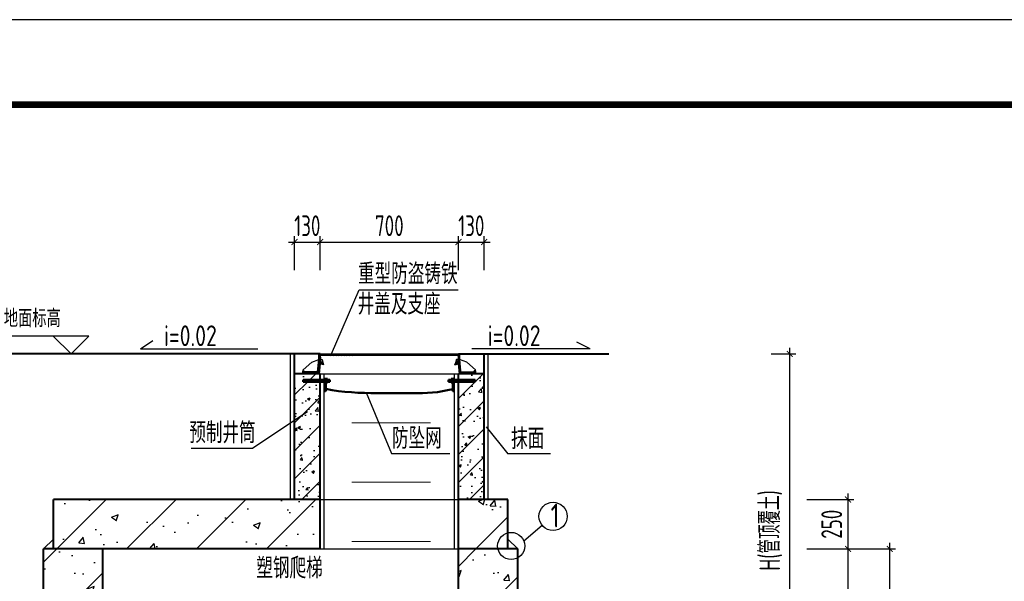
# Model space of a CAD drawing. Extents: x 1159120 to 1182252, y 3484725 to 3514600.
# Tile 47 of 53: x 1162392 to 1167376, y 3509103 to 3511944. Entities that reach past the tile are written whole.
import ezdxf
from ezdxf.enums import TextEntityAlignment as Align

# ---------------------------------------------------------------- set-up
doc = ezdxf.new("R2010")
doc.units = 0
doc.linetypes.add('CENTER2', pattern=[28.575, 19.05, -3.175, 3.175, -3.175])
doc.layers.get('0').update_dxf_attribs({"linetype": 'CONTINUOUS'})
doc.layers.get('Defpoints').update_dxf_attribs({"linetype": 'CONTINUOUS'})
for name, color, linetype in [('DIM', 4, 'CONTINUOUS'), ('DLSS', 8, 'CONTINUOUS'), ('GPSCOMMON', 7, 'CONTINUOUS'), ('HATCH', 251, 'CONTINUOUS'), ('THIN', 7, 'CONTINUOUS'), ('线路', 3, 'CONTINUOUS'), ('细线', 3, 'CONTINUOUS')]:
    doc.layers.add(name, color=color, linetype=linetype)
for name, color, linetype, lineweight in [('标注', 7, 'CONTINUOUS', 25), ('粗实线', 1, 'CONTINUOUS', 40), ('粗线', 1, 'CONTINUOUS', 50), ('轮廓', 1, 'CONTINUOUS', 40)]:
    doc.layers.add(name, color=color, linetype=linetype, lineweight=lineweight)
doc.styles.add('gpshz', font='tssdeng.shx', dxfattribs={"width": 0.8, "height": 2.5, "bigfont": 'hztxt.shx'})
doc.styles.add('TSSD_Dimension', font='tssdeng.shx', dxfattribs={"width": 0.7, "bigfont": 'Hztxt.shx'})
doc.styles.add('图签', font='txt', dxfattribs={"width": 0.66})
doc.dimstyles.new('TSSD_30_30', dxfattribs={"dimtxt": 105, "dimasz": 30, "dimexe": 30, "dimexo": 75, "dimgap": 30, "dimtad": 1, "dimdec": 0, "dimzin": 0, "dimdsep": 46, "dimtxsty": 'TSSD_Dimension', "dimblk": 'ARCHTICK', "dimblk1": 'ARCHTICK', "dimblk2": 'ARCHTICK', "dimcen": 0, "dimdle": 30, "dimclrt": 7, "dimadec": 0, "dimazin": 0, "dimtfac": 1, "dimtdec": 0, "dimtix": 1, "dimtmove": 2, "dimatfit": 3, "dimfxl": 0, "dimtolj": 1, "dimtzin": 0, "dimarcsym": 0})
pattern_1 = [(50, (-60949.68, 4723840.8), (358.63009, -31.37607), [37.5, -412.5]), (355, (-60949.68, 4723840.8), (-69.37567, 376.09607), [30, -330]), (100.4514, (-60919.8, 4723838.2), (289.25469, 344.71977), [31.870095, -350.571056]), (46.1842, (-60949.7, 4723940.8), (533.62052, -82.75951), [56.25, -618.75]), (96.6356, (-60905.2, 4723933.9), (467.33135, 487.05894), [47.80514, -525.8565]), (351.1842, (-60949.7, 4723940.8), (467.33097, 487.0593), [45, -495]), (21, (-60899.68, 4723915.8), (298.453526, -201.309445), [37.5, -412.5]), (326, (-60899.68, 4723915.8), (121.657666, 362.57502), [30, -330]), (71.4514, (-60874.8, 4723899.03), (420.111314, 161.26525), [31.870095, -350.571056]), (37.5, (-60949.68, 4723840.81), (6.079928, 166.446927), [0, -326, 0, -335, 0, -331.25]), (7.5, (-60949.68, 4723840.81), (131.534769, 197.205856), [0, -191, 0, -318.5, 0, -126.25]), (327.5, (-61061.18, 4723840.81), (266.911218, -11.277436), [0, -125, 0, -390, 0, -517.5]), (317.5, (-61111.18, 4723840.8), (291.593085, 50.05249), [0, -162.5, 0, -259, 0, -367.5]), (45, (-60949.68, 4723840.8), (-176.776695, 176.776695), [])]
pattern_2 = [(50, (-60949.68, 4723840.81), (143.4520365, -12.550427), [15, -165]), (355, (-60949.68, 4723840.81), (-27.750267, 150.438427), [12, -132]), (100.4514, (-60937.72, 4723839.76), (115.701876, 137.887908), [12.748038, -140.228422]), (46.1842, (-60949.68, 4723880.81), (213.44821, -33.103803), [22.5, -247.5]), (96.6356, (-60931.9, 4723878.05), (186.93254, 194.823574), [19.122058, -210.3426]), (351.1842, (-60949.68, 4723880.8), (186.93239, 194.82372), [18, -198]), (21, (-60929.68, 4723870.81), (119.3814104, -80.523778), [15, -165]), (326, (-60929.68, 4723870.81), (48.663066, 145.030009), [12, -132]), (71.4514, (-60919.73, 4723864.1), (168.044526, 64.506099), [12.748038, -140.228422]), (37.5, (-60949.68, 4723840.81), (2.431971, 66.5787708), [0, -130.4, 0, -134, 0, -132.5]), (7.5, (-60949.68, 4723840.81), (52.6139075, 78.8823424), [0, -76.4, 0, -127.4, 0, -50.5]), (327.5, (-60994.28, 4723840.81), (106.7644872, -4.5109743), [0, -50, 0, -156, 0, -207]), (317.5, (-61014.28, 4723840.81), (116.637234, 20.0209965), [0, -65, 0, -103.6, 0, -147]), (45, (-60949.68, 4723840.81), (-70.710678, 70.710678), [])]
pattern_3 = [(135, (1083291.6156, 3361297.3023), (-2.24506403, -2.24506403), [])]

# ---------------------------------------------------------------- blocks, each defined once
blk = doc.blocks.new('_ARCHTICK')
at = {"color": 0, "linetype": 'ByBlock', "const_width": 0.15}
blk.add_lwpolyline([(-0.5, -0.5), (0.5, 0.5)], dxfattribs=at)
blk = doc.blocks.new('*D169')
at = {"layer": 'Defpoints', "color": 0}
for p in [(1166121.4, 3510253.3), (1166290.3, 3510253.3), (1166047.5, 3508466.5)]:
    blk.add_point(p, dxfattribs=at)
at = {"layer": 'DIM', "color": 0, "lineweight": -2}
for p, q in [((1166196.4, 3510253.3), (1166320.3, 3510253.3)), ((1166290.3, 3508436.5), (1166290.3, 3510283.3)), ((1166122.5, 3508466.5), (1166320.3, 3508466.5))]:
    blk.add_line(p, q, dxfattribs=at)
at = {"layer": 'DIM', "color": 0, "lineweight": -2, "xscale": 30, "yscale": 30, "zscale": 30}
for p, rotation in [((1166290.3, 3510253.3), 90), ((1166290.3, 3508466.5), 270)]:
    blk.add_blockref('_ARCHTICK', p, dxfattribs=dict(at, rotation=rotation))
at = {"layer": 'DIM', "color": 7, "insert": (1166193.7, 3509359.9), "char_height": 105, "attachment_point": 5, "rotation": 90, "style": 'TSSD_Dimension'}
blk.add_mtext('\\A1;H(管顶覆土)', dxfattribs=at)
blk = doc.blocks.new('*D171')
at = {"layer": 'Defpoints', "color": 0}
for p in [(1163913.3, 3510819.2), (1163783.3, 3510602.6), (1163913.3, 3510602.6)]:
    blk.add_point(p, dxfattribs=at)
at = {"layer": 'DIM', "color": 0, "lineweight": -2}
for p, q in [((1163783.3, 3510677.6), (1163783.3, 3510849.2)), ((1163913.3, 3510677.6), (1163913.3, 3510849.2)), ((1163753.3, 3510819.2), (1163943.3, 3510819.2))]:
    blk.add_line(p, q, dxfattribs=at)
at = {"layer": 'DIM', "color": 0, "lineweight": -2, "xscale": 30, "yscale": 30, "zscale": 30}
blk.add_blockref('_ARCHTICK', (1163783.3, 3510819.2), dxfattribs=at)
at = {"layer": 'DIM', "color": 0, "lineweight": -2, "xscale": 30, "yscale": 30, "zscale": 30, "rotation": 180}
blk.add_blockref('_ARCHTICK', (1163913.3, 3510819.2), dxfattribs=at)
at = {"layer": 'DIM', "color": 7, "insert": (1163848.3, 3510901.7), "char_height": 105, "attachment_point": 5, "style": 'TSSD_Dimension'}
blk.add_mtext('\\A1;130', dxfattribs=at)
blk = doc.blocks.new('*D172')
at = {"layer": 'Defpoints', "color": 0}
for p in [(1164613.3, 3510819.2), (1163913.3, 3510602.6), (1164613.3, 3510602.6)]:
    blk.add_point(p, dxfattribs=at)
at = {"layer": 'DIM', "color": 0, "lineweight": -2}
for p, q in [((1163913.3, 3510677.6), (1163913.3, 3510849.2)), ((1164613.3, 3510677.6), (1164613.3, 3510849.2)), ((1163883.3, 3510819.2), (1164643.3, 3510819.2))]:
    blk.add_line(p, q, dxfattribs=at)
at = {"layer": 'DIM', "color": 0, "lineweight": -2, "xscale": 30, "yscale": 30, "zscale": 30, "rotation": 180}
blk.add_blockref('_ARCHTICK', (1163913.3, 3510819.2), dxfattribs=at)
at = {"layer": 'DIM', "color": 0, "lineweight": -2, "xscale": 30, "yscale": 30, "zscale": 30}
blk.add_blockref('_ARCHTICK', (1164613.3, 3510819.2), dxfattribs=at)
at = {"layer": 'DIM', "color": 7, "insert": (1164263.3, 3510901.7), "char_height": 105, "attachment_point": 5, "style": 'TSSD_Dimension'}
blk.add_mtext('\\A1;700', dxfattribs=at)
blk = doc.blocks.new('*D173')
at = {"layer": 'Defpoints', "color": 0}
for p in [(1164743.3, 3510819.2), (1164613.3, 3510602.6), (1164743.3, 3510602.6)]:
    blk.add_point(p, dxfattribs=at)
at = {"layer": 'DIM', "color": 0, "lineweight": -2}
for p, q in [((1164613.3, 3510677.6), (1164613.3, 3510849.2)), ((1164743.3, 3510677.6), (1164743.3, 3510849.2)), ((1164583.3, 3510819.2), (1164773.3, 3510819.2))]:
    blk.add_line(p, q, dxfattribs=at)
at = {"layer": 'DIM', "color": 0, "lineweight": -2, "xscale": 30, "yscale": 30, "zscale": 30}
blk.add_blockref('_ARCHTICK', (1164613.3, 3510819.2), dxfattribs=at)
at = {"layer": 'DIM', "color": 0, "lineweight": -2, "xscale": 30, "yscale": 30, "zscale": 30, "rotation": 180}
blk.add_blockref('_ARCHTICK', (1164743.3, 3510819.2), dxfattribs=at)
at = {"layer": 'DIM', "color": 7, "insert": (1164678.3, 3510901.7), "char_height": 105, "attachment_point": 5, "style": 'TSSD_Dimension'}
blk.add_mtext('\\A1;130', dxfattribs=at)
blk = doc.blocks.new('*D178')
at = {"layer": 'Defpoints', "color": 0}
for p in [(1166300.8, 3509266.5), (1166584.9, 3509266.5), (1166300.8, 3508466.5)]:
    blk.add_point(p, dxfattribs=at)
at = {"layer": 'DIM', "color": 0, "lineweight": -2}
for p, q in [((1166584.9, 3508436.5), (1166584.9, 3509296.5)), ((1166375.8, 3509266.5), (1166614.9, 3509266.5)), ((1166375.8, 3508466.5), (1166614.9, 3508466.5))]:
    blk.add_line(p, q, dxfattribs=at)
at = {"layer": 'DIM', "color": 0, "lineweight": -2, "xscale": 30, "yscale": 30, "zscale": 30}
for p, rotation in [((1166584.9, 3509266.5), 90), ((1166584.9, 3508466.5), 270)]:
    blk.add_blockref('_ARCHTICK', p, dxfattribs=dict(at, rotation=rotation))
at = {"layer": 'DIM', "color": 7, "insert": (1166502.4, 3508866.5), "char_height": 105, "attachment_point": 5, "rotation": 90, "style": 'TSSD_Dimension'}
blk.add_mtext('\\A1;800', dxfattribs=at)
blk = doc.blocks.new('*D179')
at = {"layer": 'Defpoints', "color": 0}
for p in [(1166300.8, 3509516.5), (1166584.9, 3509516.5), (1166300.8, 3509266.5)]:
    blk.add_point(p, dxfattribs=at)
at = {"layer": 'DIM', "color": 0, "lineweight": -2}
for p, q in [((1166584.9, 3509236.5), (1166584.9, 3509546.5)), ((1166375.8, 3509516.5), (1166614.9, 3509516.5)), ((1166375.8, 3509266.5), (1166614.9, 3509266.5))]:
    blk.add_line(p, q, dxfattribs=at)
at = {"layer": 'DIM', "color": 0, "lineweight": -2, "xscale": 30, "yscale": 30, "zscale": 30}
for p, rotation in [((1166584.9, 3509516.5), 90), ((1166584.9, 3509266.5), 270)]:
    blk.add_blockref('_ARCHTICK', p, dxfattribs=dict(at, rotation=rotation))
at = {"layer": 'DIM', "color": 7, "insert": (1166502.4, 3509391.5), "char_height": 105, "attachment_point": 5, "rotation": 90, "style": 'TSSD_Dimension'}
blk.add_mtext('\\A1;250', dxfattribs=at)
blk = doc.blocks.new('*D240')
at = {"layer": 'Defpoints', "color": 0}
for p in [(1166300.8, 3509266.5), (1166795.8, 3509266.5), (1166300.8, 3507466.5)]:
    blk.add_point(p, dxfattribs=at)
at = {"layer": 'DIM', "color": 0, "lineweight": -2}
for p, q in [((1166795.8, 3507436.5), (1166795.8, 3509296.5)), ((1166375.8, 3509266.5), (1166825.8, 3509266.5)), ((1166375.8, 3507466.5), (1166825.8, 3507466.5))]:
    blk.add_line(p, q, dxfattribs=at)
at = {"layer": 'DIM', "color": 0, "lineweight": -2, "xscale": 30, "yscale": 30, "zscale": 30}
for p, rotation in [((1166795.8, 3509266.5), 90), ((1166795.8, 3507466.5), 270)]:
    blk.add_blockref('_ARCHTICK', p, dxfattribs=dict(at, rotation=rotation))
at = {"layer": 'DIM', "color": 7, "insert": (1166713.3, 3508366.5), "char_height": 105, "attachment_point": 5, "rotation": 90, "style": 'TSSD_Dimension'}
blk.add_mtext('\\A1;1800', dxfattribs=at)
blk = doc.blocks.new('*U161')
at = {"color": 0}
blk.add_lwpolyline([(0, 0), (420, 0), (420, 297), (0, 297)], close=True, dxfattribs=at)
at = {"color": 0, "const_width": 0.75}
blk.add_lwpolyline([(410, 10), (410, 287), (25, 287), (25, 10), (410, 10)], dxfattribs=at)
at = {"color": 0, "linetype": 'Continuous', "style": '图签', "flags": 8}
for tag, width, p, p2 in [('设计总负责', 0.611046, (130.25, 28.99), (141.11, 28.99)), ('工程名称', 2.988281, (283.25, 28.99), (325.75, 28.99)), ('图纸编号', 2.575163, (345.13, 28.99), (381.76, 28.99)), ('子项名称', 2.988281, (283.25, 20.99), (325.75, 20.99))]:
    blk.add_attdef(tag, text='', height=2.5, dxfattribs=dict(at, width=width)).set_placement(p, p2, align=Align.FIT)
at = {"color": 0, "linetype": 'Continuous', "ltscale": 0.055, "style": '图签', "flags": 8}
for tag, width, p, p2 in [('审定', 1.617188, (172.25, 28.99), (183.75, 28.99)), ('设计', 1.617188, (214.25, 28.99), (225.75, 28.99)), ('工程编号', 0.738284, (256.25, 28.99), (266.75, 28.99)), ('版本', 1.530605, (397.87, 28.99), (408.75, 28.99)), ('设计负责', 0.763807, (130.25, 20.99), (141.11, 20.99)), ('审核', 1.617188, (172.25, 20.99), (183.75, 20.99)), ('注册工程师', 0.646875, (214.25, 20.99), (225.75, 20.99)), ('图纸比例', 0.738284, (256.25, 20.99), (266.75, 20.99)), ('专业负责', 0.763807, (130.25, 12.65), (141.11, 12.65)), ('校核', 1.617188, (172.25, 12.65), (183.75, 12.65)), ('注册建筑师', 0.646875, (214.25, 12.65), (225.75, 12.65)), ('出图日期', 0.738284, (256.25, 12.65), (266.75, 12.65))]:
    blk.add_attdef(tag, text='', height=2.5, dxfattribs=dict(at, width=width)).set_placement(p, p2, align=Align.FIT)
at = {"color": 0, "linetype": 'Continuous', "style": '图签'}
for tag, p, width in [('设计证书', (43.26, 16.37), 1.55), ('咨询证书', (43.26, 12.88), 0.9)]:
    blk.add_attdef(tag, p, '', height=2, dxfattribs=dict(at, width=width))
at = {"color": 0, "linetype": 'Continuous', "style": '图签', "width": 0.85}
for tag, height, p in [('图纸名称_2_1', 2.2, (305.02, 15.12)), ('图纸名称_1_1', 2.5, (305.02, 13.35)), ('图纸名称_2_2', 2.2, (305.02, 11.51))]:
    blk.add_attdef(tag, text='', height=height, dxfattribs=at).set_placement(p, align=Align.CENTER)
blk = doc.blocks.new('20180504.1547550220')
at = {"layer": 'HATCH'}
h = blk.add_hatch(dxfattribs=at)
h.set_pattern_fill('ARMORED', color=256, scale=20, style=0)
h.set_pattern_definition(pattern_2)
h.paths.add_polyline_path([(1163913.3, 3510112.7), (1163828, 3510112.7), (1163828, 3510122.7), (1163913.3, 3510122.7), (1163913.3, 3510152.7), (1163908.2, 3510152.7), (1163908.3, 3510153.2), (1163823.2, 3510153.2), (1163823.3, 3510153.3), (1163783.3, 3510153.3), (1163783.3, 3509516.5), (1163913.3, 3509516.5)])
h = blk.add_hatch(dxfattribs=at)
h.set_pattern_fill('ARMORED', color=256, scale=20, style=0)
h.set_pattern_definition(pattern_2)
h.paths.add_polyline_path([(1164743.3, 3510153.3), (1164702.9, 3510153.3), (1164702.9, 3510153.2), (1164617.8, 3510153.2), (1164617.9, 3510152.7), (1164613.3, 3510152.7), (1164613.3, 3510122.7), (1164698, 3510122.7), (1164698, 3510112.7), (1164613.3, 3510112.7), (1164613.3, 3509516.5), (1164743.3, 3509516.5)])
h = blk.add_hatch(dxfattribs=at)
h.set_pattern_fill('ARMORED', color=256, scale=50, style=0)
h.set_pattern_definition(pattern_1)
h.paths.add_polyline_path([(1163913.3, 3509516.5), (1162563.3, 3509516.5), (1162563.3, 3509266.5), (1163913.3, 3509266.5)])
h = blk.add_hatch(dxfattribs=at)
h.set_pattern_fill('ARMORED', color=256, scale=50, style=0)
h.set_pattern_definition(pattern_1)
h.paths.add_polyline_path([(1164863.3, 3509516.5), (1164613.3, 3509516.5), (1164613.3, 3509266.5), (1164813.3, 3509266.5, -0.054988), (1164811.6, 3509281.5, -0.342661), (1164863.3, 3509348)])
h = blk.add_hatch(dxfattribs=at)
h.set_pattern_fill('ARMORED', color=256, scale=50, style=0)
h.set_pattern_definition(pattern_1)
h.paths.add_polyline_path([(1162813.3, 3509266.5), (1162513.3, 3509266.5), (1162513.3, 3508548.3), (1162635.4, 3508548.3), (1162652.2, 3508570.7), (1162652.2, 3508650.6), (1162675.2, 3508650.6), (1162675.2, 3508570.7), (1162692, 3508548.3), (1162778.9, 3508548.3), (1162813.3, 3508590.5)])
h = blk.add_hatch(dxfattribs=at)
h.set_pattern_fill('ARMORED', color=256, scale=50, style=0)
h.set_pattern_definition(pattern_1)
h.paths.add_polyline_path([(1164913.3, 3509221.2, -0.499032), (1164813.3, 3509266.5), (1164613.3, 3509266.5), (1164613.3, 3508548.3), (1164735.4, 3508548.3), (1164752.2, 3508570.7), (1164752.2, 3508650.6), (1164775.2, 3508650.6), (1164775.2, 3508572.5), (1164896.5, 3508846.5), (1164913.3, 3508846.5)])
at = {"layer": '细线', "linetype": 'Continuous', "lineweight": 25}
h = blk.add_hatch(dxfattribs=at)
h.set_pattern_fill('ANSI31', color=256, angle=90, style=0)
h.set_pattern_definition(pattern_3)
h.paths.add_polyline_path([(1163923, 3510225.2), (1163925, 3510214), (1163912.9, 3510213.6), (1163916.9, 3510225.1), (1163914.3, 3510225), (1163913.7, 3510252.6), (1163906.4, 3510252.7), (1163907, 3510225.5), (1163906, 3510225.2), (1163900.6, 3510161.8), (1163832.5, 3510163.2), (1163832.5, 3510168.2), (1163825.8, 3510168.2), (1163823.2, 3510153.2), (1163908.3, 3510153.2), (1163913, 3510203.2), (1163930.9, 3510198.7)])
h = blk.add_hatch(dxfattribs=at)
h.set_pattern_fill('ANSI31', color=256, angle=90, style=0)
h.set_pattern_definition(pattern_3)
h.paths.add_polyline_path([(1163923, 3510225.2), (1163925, 3510214), (1163912.9, 3510213.6), (1163916.9, 3510225.1), (1163914.3, 3510225), (1163913.7, 3510252.6), (1163906.4, 3510252.7), (1163907, 3510225.5), (1163906, 3510225.2), (1163900.6, 3510161.8), (1163832.5, 3510163.2), (1163832.5, 3510168.2), (1163825.8, 3510168.2), (1163823.2, 3510153.2), (1163908.3, 3510153.2), (1163913, 3510203.2), (1163930.9, 3510198.7)])
h = blk.add_hatch(dxfattribs=at)
h.set_pattern_fill('ANSI31', color=256, angle=90, style=0)
h.set_pattern_definition(pattern_3)
h.paths.add_polyline_path([(1164612.4, 3510252.7), (1163913.7, 3510252.7), (1163913.9, 3510245.7), (1164612.2, 3510245.7)])
h = blk.add_hatch(dxfattribs=at)
h.set_pattern_fill('ANSI31', color=256, angle=90, style=0)
h.set_pattern_definition(pattern_3)
h.paths.add_polyline_path([(1164619.7, 3510252.7), (1164612.4, 3510252.6), (1164611.8, 3510225), (1164609.2, 3510225.1), (1164613.2, 3510213.6), (1164601.1, 3510214), (1164603.1, 3510225.2), (1164595.2, 3510198.7), (1164613.1, 3510203.2), (1164617.8, 3510153.2), (1164702.9, 3510153.2), (1164700.3, 3510168.2), (1164693.6, 3510168.2), (1164693.6, 3510163.2), (1164625.5, 3510161.8), (1164620.1, 3510225.2), (1164619.1, 3510225.5)])
for p, q in [((1163004.7, 3510279), (1163067, 3510321.3)), ((1165279.3, 3510279), (1165212.5, 3510312.7)), ((1163004.7, 3510279), (1163597, 3510279)), ((1163004.7, 3510279), (1163597, 3510279)), ((1163004.7, 3510279), (1163597, 3510279)), ((1165279.3, 3510279), (1164681.2, 3510279))]:
    blk.add_line(p, q)
at = {"color": 1, "linetype": 'Continuous'}
for p, q in [((1163763.3, 3509516.5), (1163763.3, 3510253.3)), ((1164763.3, 3509516.5), (1164763.3, 3510253.3)), ((1163933.3, 3509266.5), (1163933.3, 3510153.3)), ((1164593.3, 3509266.5), (1164593.3, 3510153.3)), ((1163913.3, 3509516.5), (1163933.3, 3509516.5)), ((1163933.3, 3509516.5), (1164613.3, 3509516.5)), ((1164183.5, 3509516.5), (1164863.3, 3509516.5)), ((1163913.3, 3509266.5), (1163933.3, 3509266.5)), ((1163933.3, 3509266.5), (1164913.3, 3509266.5))]:
    blk.add_line(p, q, dxfattribs=at)
at = {"color": 1, "linetype": 'CENTER2'}
for p, q in [((1163103.5, 3509516.5), (1163053.5, 3509516.5)), ((1163053.5, 3509516.5), (1163243.5, 3509516.5)), ((1163103.5, 3509266.5), (1163113.5, 3509266.5))]:
    blk.add_line(p, q, dxfattribs=at)
at = {"const_width": 5}
for points in [[(1164073.3, 3509904.8), (1164473.3, 3509904.8)], [(1164073.3, 3509604.8), (1164473.3, 3509604.8)], [(1164073.3, 3509304.8), (1164473.3, 3509304.8)]]:
    blk.add_lwpolyline(points, dxfattribs=at)
blk.add_circle((1165092.1, 3509431.2), 71.6)
at = {"layer": 'DLSS'}
for p, q in [((1163849.2, 3509959.3), (1163571.9, 3509776.7)), ((1163260.6, 3509776.7), (1163571.9, 3509776.7)), ((1162563.3, 3509316.5), (1162513.3, 3509266.5)), ((1164863.3, 3509316.5), (1164913.3, 3509266.5))]:
    blk.add_line(p, q, dxfattribs=at)
at = {"layer": 'GPSCOMMON'}
for p, q in [((1163970.6, 3510253.3), (1164110.8, 3510576.7)), ((1164110.8, 3510576.7), (1164612.3, 3510576.7)), ((1163004.7, 3510279), (1163067, 3510321.3)), ((1165279.3, 3510279), (1165212.5, 3510312.7)), ((1163004.7, 3510279), (1163597, 3510279)), ((1165279.3, 3510279), (1164681.2, 3510279)), ((1164146.3, 3510057.7), (1164273.7, 3509748.8)), ((1164753.3, 3509883.4), (1164862.9, 3509747.6)), ((1164273.7, 3509748.8), (1164570.3, 3509748.8)), ((1165079, 3509747.6), (1164862.9, 3509747.6)), ((1165037.7, 3509384.7), (1164944.8, 3509305.2))]:
    blk.add_line(p, q, dxfattribs=at)
blk.add_circle((1164880.3, 3509281.5), 68.7, dxfattribs=at)
at = {"layer": 'THIN'}
for p, q in [((1162562.3, 3510343.3), (1162322.7, 3510343.3)), ((1162652.3, 3510253.3), (1162562.3, 3510343.3)), ((1162742.3, 3510343.3), (1162562.3, 3510343.3)), ((1162652.3, 3510253.3), (1162742.3, 3510343.3)), ((1162652.3, 3510253.3), (1162652.3, 3510253.3)), ((1162652.3, 3510253.3), (1162652.3, 3510253.3))]:
    blk.add_line(p, q, dxfattribs=at)
at = {"layer": '标注'}
for p, q in [((1164590.1, 3510122.7), (1164590.1, 3510132.7)), ((1164590.1, 3510132.7), (1164591.6, 3510132.7)), ((1164591.6, 3510132.7), (1164591.6, 3510102.7))]:
    blk.add_line(p, q, dxfattribs=at)
at = {"layer": '粗实线'}
for p, q in [((1163913.3, 3510253.3), (1162140.1, 3510253.3)), ((1163783.3, 3509516.5), (1163783.3, 3510253.3)), ((1164613.3, 3510253.3), (1165374.1, 3510253.3)), ((1164743.3, 3509516.5), (1164743.3, 3510253.3)), ((1163783.3, 3510153.3), (1163913.3, 3510153.3)), ((1163783.3, 3510153.3), (1163913.3, 3510153.3)), ((1163913.3, 3509266.5), (1163913.3, 3510153.3)), ((1164613.3, 3509266.5), (1164613.3, 3510153.3)), ((1164613.3, 3510153.3), (1164743.3, 3510153.3)), ((1164863.3, 3509516.5), (1164613.3, 3509516.5)), ((1164913.3, 3509266.5), (1164613.3, 3509266.5))]:
    blk.add_line(p, q, dxfattribs=at)
at = {"layer": '粗线'}
for p, q in [((1163934.5, 3510122.7), (1163828, 3510122.7)), ((1163828, 3510122.7), (1163828, 3510112.7)), ((1163934.5, 3510122.7), (1163828, 3510122.7)), ((1163828, 3510122.7), (1163828, 3510112.7)), ((1163934.5, 3510112.7), (1163828, 3510112.7)), ((1163934.5, 3510112.7), (1163828, 3510112.7)), ((1163936, 3510132.7), (1163934.5, 3510132.7)), ((1163934.5, 3510132.7), (1163934.5, 3510102.7)), ((1163936, 3510132.7), (1163934.5, 3510132.7)), ((1163934.5, 3510132.7), (1163934.5, 3510102.7)), ((1163934.5, 3510102.7), (1163936, 3510102.7)), ((1163934.5, 3510102.7), (1163936, 3510102.7)), ((1163936, 3510122.7), (1163936, 3510132.7)), ((1163936, 3510122.7), (1163936, 3510132.7)), ((1163936, 3510125.7), (1163936, 3510067.5)), ((1163936, 3510125.7), (1163936, 3510067.5)), ((1163942, 3510108.7), (1163942, 3510126.7)), ((1163942, 3510126.7), (1163950, 3510126.7)), ((1163942, 3510108.7), (1163942, 3510126.7)), ((1163942, 3510126.7), (1163950, 3510126.7)), ((1163942, 3510122.7), (1163942, 3510125.7)), ((1163942, 3510122.7), (1163942, 3510125.7)), ((1163942, 3510117.7), (1163950, 3510117.7)), ((1163942, 3510117.7), (1163950, 3510117.7)), ((1163942, 3510108.7), (1163950, 3510108.7)), ((1163942, 3510108.7), (1163942, 3510067.5)), ((1163942, 3510108.7), (1163950, 3510108.7)), ((1163942, 3510108.7), (1163942, 3510067.5)), ((1163950, 3510126.7), (1163950, 3510126.7)), ((1163950, 3510126.7), (1163950, 3510126.7)), ((1163950, 3510112.6), (1163950, 3510122.8)), ((1163950, 3510112.6), (1163950, 3510122.8)), ((1163963, 3510122.7), (1163950, 3510122.7)), ((1163963, 3510122.7), (1163950, 3510122.7)), ((1163963, 3510112.7), (1163950, 3510112.7)), ((1163963, 3510112.7), (1163950, 3510112.7)), ((1163950, 3510108.7), (1163950, 3510108.7)), ((1163950, 3510108.7), (1163950, 3510108.7)), ((1163963, 3510112.7), (1163963, 3510122.7)), ((1163963, 3510112.7), (1163963, 3510122.7)), ((1164563, 3510122.7), (1164576.1, 3510122.7)), ((1164563, 3510112.7), (1164563, 3510122.7)), ((1164563, 3510112.7), (1164576.1, 3510112.7)), ((1164576.1, 3510126.7), (1164576.1, 3510126.7)), ((1164584.1, 3510126.7), (1164576.1, 3510126.7)), ((1164576.1, 3510112.6), (1164576.1, 3510122.8)), ((1164584.1, 3510117.7), (1164576.1, 3510117.7)), ((1164576.1, 3510108.7), (1164576.1, 3510108.7)), ((1164584.1, 3510108.7), (1164576.1, 3510108.7)), ((1164584.1, 3510108.7), (1164584.1, 3510126.7)), ((1164584.1, 3510122.7), (1164584.1, 3510125.7)), ((1164584.1, 3510108.7), (1164584.1, 3510067.5)), ((1164590.1, 3510125.7), (1164590.1, 3510067.5)), ((1164591.6, 3510102.7), (1164590.1, 3510102.7)), ((1164591.6, 3510122.7), (1164698, 3510122.7)), ((1164591.6, 3510112.7), (1164698, 3510112.7)), ((1164698, 3510122.7), (1164698, 3510112.7))]:
    blk.add_line(p, q, dxfattribs=at)
for centre, radius, start, end in [((1163939, 3510125.7), 3, 0, 180), ((1163939, 3510125.7), 3, 0, 180), ((1163946.9, 3510124.7), 3.66, 327.9696, 32.6335), ((1163946.9, 3510124.7), 3.66, 327.9696, 32.6335), ((1163946.9, 3510110.7), 3.66, 327.3665, 32.0304), ((1163946.9, 3510110.7), 3.66, 327.3665, 32.0304), ((1164579.2, 3510124.7), 3.66, 147.3665, 212.0304), ((1164579.2, 3510110.7), 3.66, 147.9696, 212.6335), ((1164587.1, 3510125.7), 3, 0, 180), ((1163939, 3510067.5), 3, 180, 0), ((1163939, 3510067.5), 3, 180, 0), ((1164587.1, 3510067.5), 3, 180, 0)]:
    blk.add_arc(centre, radius, start, end, dxfattribs=at)
blk.add_open_spline([(1163942, 3510076.4), (1164025, 3510057.4), (1164192.8, 3510054.3), (1164382.5, 3510053.2), (1164513.7, 3510056), (1164584.1, 3510075.4)], degree=3, knots=[2.032404, 2.032404, 2.032404, 2.032404, 27.052062, 46.971166, 67.541322, 67.541322, 67.541322, 67.541322], dxfattribs=at)
at = {"layer": '细线', "linetype": 'Continuous', "lineweight": 25}
for p, q in [((1164619.7, 3510252.7), (1163906.4, 3510252.7)), ((1163906.4, 3510224.8), (1163906.4, 3510252.7)), ((1163907, 3510225.5), (1163906.4, 3510252.7)), ((1163906.4, 3510252.7), (1163913.7, 3510252.6)), ((1163906.4, 3510224.8), (1163906.4, 3510252.7)), ((1163907, 3510225.5), (1163906.4, 3510252.7)), ((1163906.4, 3510252.7), (1163913.7, 3510252.6)), ((1163913.7, 3510252.6), (1163914.3, 3510225)), ((1163913.7, 3510252.6), (1163914.3, 3510225)), ((1164612.2, 3510245.7), (1163913.9, 3510245.7)), ((1164612.4, 3510252.6), (1164611.8, 3510225)), ((1164619.7, 3510252.7), (1164612.4, 3510252.6)), ((1164619.1, 3510225.5), (1164619.7, 3510252.7)), ((1164619.7, 3510224.8), (1164619.7, 3510252.7)), ((1163826.6, 3510173), (1163870.9, 3510211.9)), ((1163826.6, 3510173), (1163870.9, 3510211.9)), ((1163870.9, 3510211.9), (1163907, 3510225.5)), ((1163870.9, 3510211.9), (1163907, 3510225.5)), ((1163900.6, 3510161.8), (1163906, 3510225.2)), ((1163900.6, 3510161.8), (1163906, 3510225.2)), ((1163900.9, 3510162.4), (1163905, 3510202.4)), ((1163900.9, 3510162.4), (1163905, 3510202.4)), ((1163908.2, 3510152.7), (1163913, 3510203.2)), ((1163913, 3510203.2), (1163908.2, 3510152.7)), ((1163908.2, 3510152.7), (1163913, 3510203.2)), ((1163913, 3510203.2), (1163908.2, 3510152.7)), ((1163912.9, 3510213.6), (1163917, 3510225.5)), ((1163912.9, 3510213.6), (1163917, 3510225.5)), ((1163912.9, 3510213.6), (1163925, 3510214)), ((1163912.9, 3510213.6), (1163925, 3510214)), ((1163930.9, 3510198.7), (1163913, 3510203.2)), ((1163930.9, 3510198.7), (1163913, 3510203.2)), ((1163914.3, 3510225), (1163923, 3510225.2)), ((1163914.3, 3510225), (1163923, 3510225.2)), ((1163925, 3510214.1), (1163922.9, 3510225.4)), ((1163925, 3510214.1), (1163922.9, 3510225.4)), ((1163923, 3510225.2), (1163930.9, 3510198.7)), ((1163923, 3510225.2), (1163930.9, 3510198.7)), ((1163930.9, 3510198.7), (1163929.4, 3510203.5)), ((1163930.9, 3510198.7), (1163929.4, 3510203.5)), ((1164603.1, 3510225.2), (1164595.2, 3510198.7)), ((1164595.2, 3510198.7), (1164596.7, 3510203.5)), ((1164595.2, 3510198.7), (1164613.1, 3510203.2)), ((1164601.1, 3510214.1), (1164603.2, 3510225.4)), ((1164613.2, 3510213.6), (1164601.1, 3510214)), ((1164611.8, 3510225), (1164603.1, 3510225.2)), ((1164613.2, 3510213.6), (1164609.1, 3510225.5)), ((1164617.9, 3510152.7), (1164613.1, 3510203.2)), ((1164613.1, 3510203.2), (1164617.9, 3510152.7)), ((1164655.2, 3510211.9), (1164619.1, 3510225.5)), ((1164625.5, 3510161.8), (1164620.1, 3510225.2)), ((1164625.2, 3510162.4), (1164621, 3510202.4)), ((1164699.5, 3510173), (1164655.2, 3510211.9)), ((1163823.2, 3510153.2), (1163826.7, 3510173.2)), ((1163823.2, 3510153.2), (1163826.7, 3510173.2)), ((1163823.2, 3510153.2), (1163908.3, 3510153.2)), ((1163823.2, 3510153.2), (1163908.3, 3510153.2)), ((1163825.8, 3510168.2), (1163832.5, 3510168.2)), ((1163825.8, 3510168.2), (1163832.5, 3510168.2)), ((1163832.5, 3510163.2), (1163832.5, 3510168.2)), ((1163832.5, 3510163.2), (1163832.5, 3510168.2)), ((1163900.6, 3510161.8), (1163832.5, 3510163.2)), ((1163900.6, 3510161.8), (1163832.5, 3510163.2)), ((1164702.9, 3510153.2), (1164617.8, 3510153.2)), ((1164625.5, 3510161.8), (1164693.6, 3510163.2)), ((1164693.6, 3510163.2), (1164693.6, 3510168.2)), ((1164700.3, 3510168.2), (1164693.6, 3510168.2)), ((1164702.9, 3510153.2), (1164699.4, 3510173.2))]:
    blk.add_line(p, q, dxfattribs=at)
at = {"layer": '细线'}
blk.add_line((1163908.2, 3510152.7), (1164617.9, 3510152.7), dxfattribs=at)
at = {"layer": '轮廓'}
for p, q in [((1163913.3, 3509516.5), (1162563.3, 3509516.5)), ((1162563.3, 3509266.5), (1162563.3, 3509516.5)), ((1164613.3, 3508466.5), (1164613.3, 3509516.5)), ((1164863.3, 3509266.5), (1164863.3, 3509516.5)), ((1162513.3, 3508466.5), (1162513.3, 3509266.5)), ((1163913.3, 3509266.5), (1162513.3, 3509266.5)), ((1162813.3, 3508466.5), (1162813.3, 3509266.5)), ((1164913.3, 3508466.5), (1164913.3, 3509266.5))]:
    blk.add_line(p, q, dxfattribs=at)
at = {"layer": 'GPSCOMMON', "xscale": 43, "yscale": 43}
blk.add_blockref('*U161', (1159120.4, 3499173.1), dxfattribs=at)
at = {"style": 'gpshz', "width": 0.8}
blk.add_text('1', height=120, dxfattribs=at).set_placement((1165079.5, 3509375.3))
at = {"layer": 'THIN', "style": 'gpshz', "width": 0.8}
blk.add_text('地面标高', height=90, dxfattribs=at).set_placement((1162600.2, 3510361.3), align=Align.BOTTOM_RIGHT)
at = {"layer": '线路', "color": 7, "linetype": 'Continuous', "lineweight": -2, "style": 'gpshz', "width": 0.8}
for s, p in [('重型防盗铸铁', (1164105, 3510605.9)), ('井盖及支座', (1164102.8, 3510452.2)), ('i=0.02', (1163122.2, 3510292.6)), ('i=0.02', (1164760.6, 3510292.6)), ('预制井筒', (1163250.7, 3509801.5)), ('防坠网', (1164276.7, 3509773.6)), ('抹面', (1164879.7, 3509771.6)), ('塑钢爬梯', (1163590.2, 3509117.3))]:
    blk.add_text(s, height=105, dxfattribs=at).set_placement(p)
at = {"layer": 'DIM'}
for base, p1, p2, picture, middle in [((1163913.3, 3510819.2), (1163783.3, 3510602.6), (1163913.3, 3510602.6), '*D171', (1163848.3, 3510901.7)), ((1164613.3, 3510819.2), (1163913.3, 3510602.6), (1164613.3, 3510602.6), '*D172', (1164263.3, 3510901.7)), ((1164743.3, 3510819.2), (1164613.3, 3510602.6), (1164743.3, 3510602.6), '*D173', (1164678.3, 3510901.7))]:
    dim = blk.add_linear_dim(base=base, p1=p1, p2=p2, dimstyle='TSSD_30_30', dxfattribs=at)
    dim.commit()
    dim.dimension.update_dxf_attribs({"geometry": picture, "text_midpoint": middle})
dim = blk.add_linear_dim(base=(1166290.3, 3510253.3), p1=(1166047.5, 3508466.5), p2=(1166121.4, 3510253.3), angle=90, text='H(管顶覆土)', dimstyle='TSSD_30_30', dxfattribs=at)
dim.commit()
dim.dimension.update_dxf_attribs({"geometry": '*D169', "text_midpoint": (1166193.7, 3509359.9)})
for base, p1, p2, picture, middle in [((1166584.9, 3509516.5), (1166300.8, 3509266.5), (1166300.8, 3509516.5), '*D179', (1166502.4, 3509391.5)), ((1166584.9, 3509266.5), (1166300.8, 3508466.5), (1166300.8, 3509266.5), '*D178', (1166502.4, 3508866.5)), ((1166795.8, 3509266.5), (1166300.8, 3507466.5), (1166300.8, 3509266.5), '*D240', (1166713.3, 3508366.5))]:
    dim = blk.add_linear_dim(base=base, p1=p1, p2=p2, angle=90, dimstyle='TSSD_30_30', dxfattribs=at)
    dim.commit()
    dim.dimension.update_dxf_attribs({"geometry": picture, "text_midpoint": middle})

msp = doc.modelspace()

# ---------------------------------------------------------------- block references
at = {"layer": 'GPSCOMMON'}
msp.add_blockref('20180504.1547550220', (0, 0), dxfattribs=at)

doc.saveas('drawing.dxf')
